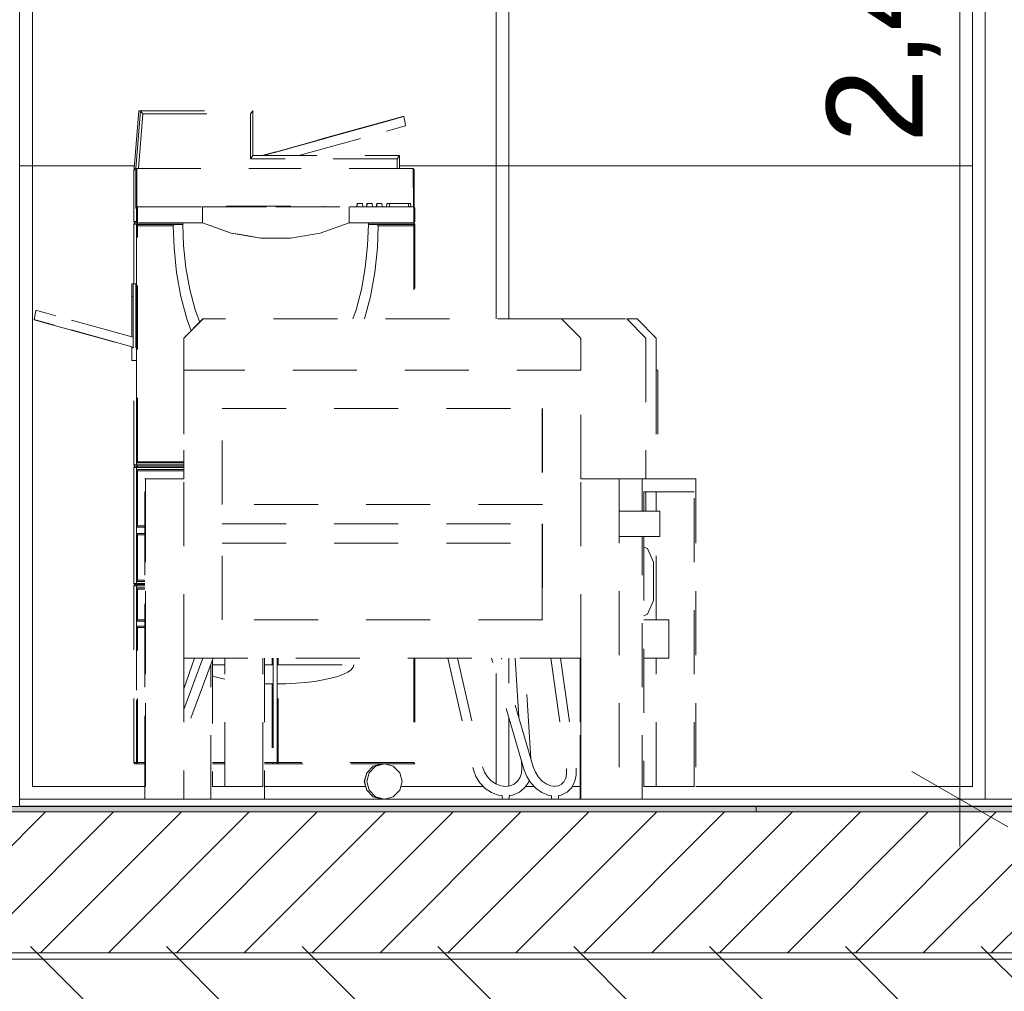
# Model space of a CAD drawing. Header units: millimetres. Extents: x 3311 to 117041, y -19950 to 21829.
# Tile 31 of 68: x 24264 to 25802, y 6630 to 8147. Entities that reach past the tile are written whole.
import ezdxf

# ---------------------------------------------------------------- set-up
doc = ezdxf.new("R2010")
doc.units = ezdxf.units.MM
doc.header["$MEASUREMENT"] = 0
doc.linetypes.add('! STR Pointille', pattern=[175, 100, -75])
for name, color, linetype in [('01-STR_Dalles.ARCHI', 7, 'Continuous'), ('01-STR_Murs.ARCHI', 7, 'Continuous'), ('02-CCO_Montants cloisons démontables.ARCHI', 7, 'Continuous'), ('04-SOE_Cloisons .ARCHI', 7, 'Continuous'), ('04-SOE_Revetement de sol.ARCHI', 7, 'Continuous'), ('05-INF _ COTATIONS.ARCHI', 7, 'Continuous'), ('06-REP _ EQUIP MOBI _ hors marché.ARCHI', 7, 'Continuous'), ('L2', 7, 'Continuous')]:
    doc.layers.add(name, color=color, linetype=linetype)
doc.styles.add('STYLE_GENERE_1', font='arial.ttf')
doc.dimstyles.new('STYLE_GENERE__1', dxfattribs={"dimtxt": 150, "dimasz": 114, "dimexe": 0.18, "dimexo": 400, "dimgap": 0, "dimtad": 1, "dimlfac": 0.001, "dimzin": 0, "dimdsep": 46, "dimtxsty": 'STYLE_GENERE_1', "dimblk": 'ARROWHEAD_2', "dimblk1": 'ARROWHEAD_2', "dimblk2": 'ARROWHEAD_2', "dimcen": 0.09, "dimclrd": 8, "dimclre": 8, "dimclrt": 8, "dimazin": 0, "dimtfac": 1, "dimtdec": 4, "dimtmove": 0, "dimatfit": 3, "dimfxl": 0, "dimtolj": 1, "dimtzin": 0, "dimarcsym": 0})
pattern_1 = [(45, (0, 0), (-53.03301, 53.03301), [])]

# ---------------------------------------------------------------- blocks, each defined once
blk = doc.blocks.new('Élément de coupe_30_1')
at = {"layer": '01-STR_Dalles.ARCHI', "linetype": 'Continuous', "lineweight": 0, "true_color": 0x000000}
h = blk.add_hatch(dxfattribs=at)
h.set_pattern_fill('Hachure_simple_0001', color=18, style=0, pattern_type=2)
h.set_pattern_definition(pattern_1)
h.paths.add_polyline_path([(19358.9, 6910), (19358.9, 6690), (33365.6, 6690), (33365.6, 6910)])
at = {"layer": '01-STR_Dalles.ARCHI', "color": 7, "linetype": 'Continuous', "lineweight": 5}
blk.add_line((33255.6, 6690), (19479.1, 6690), dxfattribs=at)
at = {"layer": '01-STR_Dalles.ARCHI', "color": 7, "linetype": 'Continuous', "lineweight": 5, "flags": 128}
blk.add_lwpolyline([(27237.7, 6910), (27224.7, 6910), (27211.7, 6910), (27165.7, 6910), (27152.7, 6910), (27139.6, 6910), (25414.9, 6910)], dxfattribs=at)
blk = doc.blocks.new('Élément de coupe_116_1')
at = {"layer": '01-STR_Murs.ARCHI', "color": 7, "linetype": 'Continuous', "lineweight": 5}
blk.add_line((33255.6, 6680), (19479.1, 6680), dxfattribs=at)
blk = doc.blocks.new('Élément de coupe_117_1')
at = {"layer": '06-REP _ EQUIP MOBI _ hors marché.ARCHI', "color": 252, "linetype": '! STR Pointille', "lineweight": 5}
for p, q in [((24550.5, 7680), (24520.5, 7650)), ((24550.7, 7680), (24520.7, 7650)), ((25110.7, 7680), (24550.7, 7680)), ((25140.7, 7650), (25110.7, 7680)), ((24520.5, 7650), (24520.5, 7430)), ((24520.7, 7650), (24520.7, 7600)), ((25140.7, 7600), (25140.7, 7650)), ((24520.7, 7600), (24520.7, 7430)), ((25140.8, 7600), (24520.8, 7600)), ((24520.8, 7600), (24520.8, 7150)), ((25140.8, 7430), (25140.8, 7600)), ((24580.8, 7390), (24580.8, 7540)), ((24580.8, 7540), (25080.8, 7540)), ((25080.7, 7540), (25080.7, 7390)), ((25080.8, 7540), (25080.8, 7390)), ((24459.6, 6930), (24459.6, 7430)), ((24459.6, 7430), (24460.8, 7430)), ((24460.8, 7430), (24460.8, 6930)), ((24520.8, 7430), (24460.8, 7430)), ((25140.8, 7430), (25200.8, 7430)), ((25140.8, 7150), (25140.8, 7430)), ((25200.8, 7430), (25200.8, 6930)), ((24460.7, 7410), (24459.7, 7410)), ((24459.7, 7410), (24459.7, 6950)), ((24460.7, 6950), (24460.7, 7410)), ((25080.8, 7390), (24580.8, 7390)), ((24580.8, 7210), (24580.8, 7360)), ((24580.8, 7360), (25080.8, 7360)), ((25080.7, 7360), (25080.7, 7330)), ((25080.8, 7360), (25080.8, 7210)), ((24580.8, 7330), (25080.7, 7330)), ((25080.7, 7330), (25080.7, 7300)), ((25080.7, 7300), (25080.7, 7240)), ((25080.7, 7240), (25080.7, 7210)), ((25080.8, 7210), (24580.8, 7210)), ((24520.8, 7150), (24520.8, 6930)), ((24520.8, 7150), (25140.8, 7150)), ((25139.6, 6930), (25139.6, 7150)), ((25139.7, 7150), (25139.7, 6950)), ((25140.7, 6950), (25140.7, 7150)), ((25140.8, 7150), (25140.8, 6930)), ((24459.7, 6950), (24460.7, 6950)), ((25139.7, 6950), (25140.7, 6950)), ((24460.8, 6930), (24459.6, 6930)), ((24520.8, 6930), (24460.8, 6930)), ((25140.8, 6930), (25139.6, 6930)), ((25140.8, 6930), (25200.8, 6930))]:
    blk.add_line(p, q, dxfattribs=at)
blk = doc.blocks.new('Élément de coupe_129_1')
at = {"layer": '04-SOE_Cloisons .ARCHI', "color": 7, "linetype": 'Continuous', "lineweight": 5}
for p, q in [((25752.8, 9019), (25752.8, 7919)), ((24443.5, 7919), (24264.3, 7919)), ((25752.8, 7919), (24857.7, 7919)), ((24264.3, 6930), (24264.3, 6919)), ((25752.8, 6919), (24264.3, 6919))]:
    blk.add_line(p, q, dxfattribs=at)
blk = doc.blocks.new('Élément de coupe_168_1')
at = {"layer": '06-REP _ EQUIP MOBI _ hors marché.ARCHI', "color": 252, "linetype": '! STR Pointille', "lineweight": 5}
for p, q in [((24443.2, 7915), (24450.4, 8005)), ((24446, 7915), (24453.2, 8005)), ((24449.9, 7915), (24456.7, 8000)), ((24450.4, 8005), (24453.2, 8005)), ((24453.2, 8005), (24628.7, 8005)), ((24456.7, 8000), (24453.2, 8005)), ((24456.7, 8000), (24625, 8000)), ((24625, 8000), (24628.7, 8005)), ((24625, 8000), (24625, 7930)), ((24628.7, 8005), (24628.7, 7935)), ((24832.9, 7987.9), (24643, 7935)), ((24645.1, 7935), (24835, 7987.9)), ((24661.6, 7940.1), (24825.8, 7985.8)), ((24826.1, 7985.8), (24661.8, 7940.1)), ((24662.2, 7940.1), (24826.4, 7985.8)), ((24826.6, 7985.8), (24662.4, 7940.1)), ((24662.7, 7940.1), (24826.9, 7985.8)), ((24827.2, 7985.8), (24663, 7940.1)), ((24825.8, 7985.8), (24826.1, 7985.8)), ((24826.4, 7985.8), (24826.6, 7985.8)), ((24826.9, 7985.8), (24827.2, 7985.8)), ((24847.9, 7992), (24832.9, 7987.9)), ((24835, 7987.9), (24849.9, 7992)), ((24858.9, 7995.1), (24847.9, 7992)), ((24849.9, 7992), (24860.7, 7995.1)), ((24863, 7996.2), (24858.9, 7995.1)), ((24860.7, 7995.1), (24864.6, 7996.2)), ((24864.6, 7996.2), (24863, 7996.2)), ((24865.8, 7988.9), (24864.6, 7996.2)), ((24867, 7981.5), (24865.8, 7988.9)), ((24700.2, 7935), (24837.4, 7973.2)), ((24837.4, 7973.2), (24852.3, 7977.4)), ((24852.3, 7977.4), (24863.1, 7980.4)), ((24863.1, 7980.4), (24867, 7981.5)), ((24661.8, 7940.1), (24661.6, 7940.1)), ((24662.4, 7940.1), (24662.2, 7940.1)), ((24663, 7940.1), (24662.7, 7940.1)), ((24628.7, 7935), (24625, 7930)), ((24853.9, 7930), (24625, 7930)), ((24628.7, 7935), (24857.7, 7935)), ((24853.9, 7930), (24857.7, 7935)), ((24853.9, 7930), (24853.9, 7915)), ((24857.7, 7935), (24857.7, 7915)), ((24442.6, 7913), (24444.1, 7915)), ((24445.7, 7913), (24442.6, 7913)), ((24442.6, 7913), (24442.6, 7832)), ((24443.2, 7915), (24446, 7915)), ((24445.7, 7913), (24447.3, 7915)), ((24445.8, 7853), (24445.7, 7913)), ((24446, 7915), (24447.1, 7915)), ((24447.3, 7915), (24447.1, 7915)), ((24447.3, 7915), (24663.2, 7915)), ((24447.3, 7855), (24447.3, 7915)), ((24879.2, 7915), (24663.2, 7915)), ((24879.3, 7855), (24879.2, 7915)), ((24880.7, 7913), (24879.2, 7915)), ((24880.8, 7854.3), (24880.7, 7913)), ((24790.8, 7855), (24791.6, 7860)), ((24790.9, 7855), (24791.7, 7860)), ((24791.1, 7855), (24791.8, 7860)), ((24791.2, 7855), (24791.9, 7860)), ((24791.6, 7860), (24791.7, 7860)), ((24791.7, 7860), (24791.8, 7860)), ((24791.8, 7860), (24791.9, 7860)), ((24791.9, 7860), (24792.5, 7860)), ((24792.5, 7860), (24793.9, 7860)), ((24793.9, 7860), (24795.8, 7860)), ((24795.8, 7860), (24797.7, 7860)), ((24797.7, 7860), (24799.1, 7860)), ((24799.1, 7860), (24799.6, 7860)), ((24800.3, 7855), (24799.6, 7860)), ((24806.1, 7855), (24806.8, 7860)), ((24806.2, 7855), (24806.9, 7860)), ((24806.3, 7855), (24807.1, 7860)), ((24806.4, 7855), (24807.2, 7860)), ((24806.8, 7860), (24806.9, 7860)), ((24806.9, 7860), (24807.1, 7860)), ((24807.1, 7860), (24807.2, 7860)), ((24807.2, 7860), (24807.7, 7860)), ((24807.7, 7860), (24809.1, 7860)), ((24809.1, 7860), (24811.1, 7860)), ((24811.1, 7860), (24813, 7860)), ((24813, 7860), (24814.3, 7860)), ((24814.3, 7860), (24814.8, 7860)), ((24815.6, 7855), (24814.8, 7860)), ((24821.3, 7855), (24822.1, 7860)), ((24821.4, 7855), (24822.2, 7860)), ((24821.6, 7855), (24822.3, 7860)), ((24821.7, 7855), (24822.5, 7860)), ((24822.1, 7860), (24822.2, 7860)), ((24822.2, 7860), (24822.3, 7860)), ((24822.3, 7860), (24822.5, 7860)), ((24822.5, 7860), (24823, 7860)), ((24823, 7860), (24824.4, 7860)), ((24824.4, 7860), (24826.3, 7860)), ((24826.3, 7860), (24828.2, 7860)), ((24828.2, 7860), (24829.6, 7860)), ((24829.6, 7860), (24830.1, 7860)), ((24830.9, 7855), (24830.1, 7860)), ((24837.4, 7855), (24838.1, 7860)), ((24838.1, 7860), (24839.1, 7860)), ((24839.1, 7860), (24841.6, 7860)), ((24841.5, 7855), (24842.3, 7860)), ((24841.6, 7860), (24842.3, 7860)), ((24842.3, 7860), (24844.3, 7860)), ((24844.3, 7860), (24849.6, 7860)), ((24849.6, 7860), (24856.9, 7860)), ((24856.9, 7860), (24864.1, 7860)), ((24864.1, 7860), (24869.4, 7860)), ((24869.4, 7860), (24871.3, 7860)), ((24872.1, 7855), (24871.3, 7860)), ((24871.4, 7860), (24873.9, 7860)), ((24873.9, 7860), (24874.8, 7860)), ((24875.5, 7855), (24874.8, 7860)), ((24445.8, 7853), (24447.3, 7855)), ((24446.8, 7853), (24445.8, 7853)), ((24448.3, 7855), (24446.8, 7853)), ((24446.8, 7832), (24446.8, 7853)), ((24448.3, 7855), (24447.3, 7855)), ((24448.3, 7855), (24549.8, 7855)), ((24448.3, 7830), (24448.3, 7855)), ((24549.8, 7830), (24549.8, 7855)), ((24549.8, 7855), (24664.3, 7855)), ((24587.2, 7856), (24587.8, 7856)), ((24587.2, 7855), (24587.2, 7856)), ((24587.8, 7856), (24740.4, 7856)), ((24587.8, 7855), (24587.8, 7856)), ((24664.3, 7855), (24778.8, 7855)), ((24740.4, 7855), (24740.4, 7856)), ((24880.2, 7855), (24778.8, 7855)), ((24778.8, 7855), (24778.8, 7830)), ((24880.2, 7830), (24880.2, 7855)), ((24880.2, 7855), (24881.8, 7853)), ((24881.8, 7832), (24881.8, 7853)), ((24442.6, 7832), (24446.8, 7832)), ((24444.1, 7830), (24442.6, 7832)), ((24442.6, 7828), (24444.1, 7830)), ((24444.1, 7830), (24448.2, 7830)), ((24448.2, 7830), (24446.7, 7828)), ((24446.8, 7832), (24448.3, 7830)), ((24448.2, 7830), (24448.3, 7830)), ((24549.8, 7830), (24448.3, 7830)), ((24519.2, 7830), (24519.2, 7828)), ((24549.8, 7830), (24594.8, 7814.1)), ((24549.8, 7830), (24549.8, 7830)), ((24733.8, 7814.1), (24778.8, 7830)), ((24778.8, 7830), (24880.2, 7830)), ((24809.1, 7830), (24809.1, 7828)), ((24881.6, 7828), (24880.1, 7830)), ((24881.8, 7832), (24880.2, 7830)), ((24446.7, 7828), (24442.6, 7828)), ((24442.6, 7828), (24442.6, 7735)), ((24446.7, 7827.5), (24446.7, 7828)), ((24519.2, 7828), (24446.7, 7828)), ((24446.7, 7827.5), (24446.7, 7455)), ((24446.8, 7827.5), (24446.7, 7827.5)), ((24446.8, 7827.5), (24505.6, 7827.5)), ((24446.8, 7827.5), (24448.3, 7825.5)), ((24446.8, 7455), (24446.8, 7827.5)), ((24448.3, 7825.5), (24504.2, 7825.5)), ((24448.3, 7457), (24448.3, 7825.5)), ((24505.6, 7827.5), (24504.2, 7825.5)), ((24505.4, 7790.8), (24504.2, 7825.5)), ((24505.6, 7827.5), (24519.2, 7827.5)), ((24519.2, 7828), (24519.2, 7827.5)), ((24519.2, 7827.5), (24520.4, 7794.6)), ((24576.2, 7820.6), (24561.9, 7825.7)), ((24592.1, 7815), (24576.2, 7820.6)), ((24594.8, 7814.1), (24592.1, 7815)), ((24594.8, 7814.1), (24641, 7806)), ((24609.1, 7811.6), (24594.8, 7814.1)), ((24687.6, 7806), (24733.8, 7814.1)), ((24807.9, 7794.6), (24809.1, 7827.5)), ((24809.1, 7828), (24809.1, 7827.5)), ((24881.6, 7828), (24809.1, 7828)), ((24822.9, 7827.5), (24809.1, 7827.5)), ((24822.9, 7827.5), (24881.8, 7827.5)), ((24822.9, 7827.5), (24824.4, 7825.5)), ((24824.4, 7825.5), (24823.2, 7790.8)), ((24824.4, 7825.5), (24880.2, 7825.5)), ((24880.2, 7825.5), (24881.8, 7827.5)), ((24880.2, 7825.5), (24880.2, 7680)), ((24881.6, 7827.5), (24881.6, 7828)), ((24881.8, 7827.5), (24881.8, 7680)), ((24627, 7808.5), (24609.1, 7811.6)), ((24641, 7806), (24627, 7808.5)), ((24664.3, 7806), (24641, 7806)), ((24664.3, 7806), (24687.6, 7806)), ((24509.5, 7752.4), (24505.4, 7790.8)), ((24520.4, 7794.6), (24524.1, 7759.7)), ((24804.2, 7759.7), (24807.9, 7794.6)), ((24823.2, 7790.8), (24819.1, 7752.4)), ((24516.2, 7715.2), (24509.5, 7752.4)), ((24524.1, 7759.7), (24530.2, 7726.1)), ((24798.1, 7726.1), (24804.2, 7759.7)), ((24819.1, 7752.4), (24812.3, 7715.2)), ((24439.5, 7652), (24439.5, 7735)), ((24439.5, 7735), (24441.8, 7735)), ((24441.8, 7735), (24441.8, 7615)), ((24445.7, 7735), (24441.8, 7735)), ((24445.7, 7735), (24445.7, 7615)), ((24530.2, 7726.1), (24538.6, 7694.3)), ((24789.7, 7694.3), (24798.1, 7726.1)), ((24441.7, 7715), (24439.7, 7715)), ((24439.7, 7715), (24439.7, 7652)), ((24441.7, 7651.4), (24441.7, 7715)), ((24525.5, 7680), (24516.2, 7715.2)), ((24812.3, 7715.2), (24803.1, 7680)), ((24287, 7678.7), (24289.3, 7693.3)), ((24290.9, 7693.3), (24289.3, 7693.3)), ((24295, 7692.2), (24290.9, 7693.3)), ((24306, 7689.2), (24295, 7692.2)), ((24538.6, 7694.3), (24545.5, 7675)), ((24784.6, 7680), (24789.7, 7694.3)), ((24288.5, 7678.7), (24287, 7678.7)), ((24287, 7678.7), (24290.8, 7677.5)), ((24292.6, 7677.5), (24288.5, 7678.7)), ((24290.8, 7677.5), (24301.7, 7674.5)), ((24303.7, 7674.5), (24292.6, 7677.5)), ((24321, 7685), (24306, 7689.2)), ((24441.7, 7651.4), (24321, 7685)), ((24532.1, 7661.6), (24525.5, 7680)), ((24301.7, 7674.5), (24316.6, 7670.3)), ((24318.6, 7670.3), (24303.7, 7674.5)), ((24316.6, 7670.3), (24439.7, 7636.1)), ((24441.7, 7636.1), (24318.6, 7670.3)), ((24441.7, 7636.1), (24441.7, 7651.4)), ((24439.5, 7615), (24439.5, 7636.1)), ((24439.7, 7636.1), (24441.7, 7635.5)), ((24439.7, 7636.1), (24439.7, 7635)), ((24439.7, 7635), (24441.7, 7635)), ((24441.7, 7635), (24441.7, 7636.1)), ((24441.8, 7615), (24439.5, 7615)), ((24445.7, 7615), (24441.8, 7615)), ((24442.6, 7452), (24442.6, 7615)), ((24446.7, 7452), (24442.6, 7452)), ((24442.6, 7452), (24444.1, 7450)), ((24442.6, 7448), (24444.1, 7450)), ((24446.7, 7448), (24442.6, 7448)), ((24442.6, 7448), (24442.6, 7357.5)), ((24448.2, 7450), (24444.1, 7450)), ((24446.7, 7455), (24446.7, 7452)), ((24446.7, 7455), (24446.8, 7455)), ((24520.5, 7452), (24446.7, 7452)), ((24448.2, 7450), (24446.7, 7452)), ((24448.2, 7450), (24446.7, 7448)), ((24446.7, 7445), (24446.7, 7448)), ((24520.5, 7448), (24446.7, 7448)), ((24446.8, 7445), (24446.7, 7445)), ((24446.7, 7445), (24446.7, 7355)), ((24448.3, 7457), (24446.8, 7455)), ((24520.5, 7455), (24446.8, 7455)), ((24446.8, 7445), (24520.5, 7445)), ((24446.8, 7445), (24448.3, 7443)), ((24446.8, 7355), (24446.8, 7445)), ((24520.5, 7450), (24448.2, 7450)), ((24520.5, 7457), (24448.3, 7457)), ((24448.3, 7443), (24520.5, 7443)), ((24448.3, 7357), (24448.3, 7443)), ((24442.6, 7267), (24442.6, 7357.5)), ((24446.7, 7355), (24446.7, 7345)), ((24446.7, 7355), (24446.8, 7355)), ((24448.3, 7357), (24446.8, 7355)), ((24459.6, 7355), (24446.8, 7355)), ((24459.6, 7357), (24448.3, 7357)), ((24446.8, 7345), (24446.7, 7345)), ((24446.7, 7345), (24446.7, 7270)), ((24446.8, 7345), (24459.6, 7345)), ((24446.8, 7345), (24448.3, 7343)), ((24446.8, 7270), (24446.8, 7345)), ((24448.3, 7343), (24459.6, 7343)), ((24448.3, 7272), (24448.3, 7343)), ((24446.7, 7267), (24442.6, 7267)), ((24442.6, 7267), (24444.1, 7265)), ((24442.6, 7263), (24444.1, 7265)), ((24446.7, 7263), (24442.6, 7263)), ((24442.6, 7263), (24442.6, 7125)), ((24448.2, 7265), (24444.1, 7265)), ((24446.7, 7270), (24446.7, 7267)), ((24446.7, 7270), (24446.8, 7270)), ((24459.6, 7267), (24446.7, 7267)), ((24448.2, 7265), (24446.7, 7267)), ((24448.2, 7265), (24446.7, 7263)), ((24446.7, 7260), (24446.7, 7263)), ((24459.6, 7263), (24446.7, 7263)), ((24446.8, 7260), (24446.7, 7260)), ((24446.7, 7260), (24446.7, 7208)), ((24448.3, 7272), (24446.8, 7270)), ((24459.6, 7270), (24446.8, 7270)), ((24446.8, 7260), (24459.6, 7260)), ((24446.8, 7260), (24448.3, 7258)), ((24446.8, 7208), (24446.8, 7260)), ((24459.6, 7265), (24448.2, 7265)), ((24459.6, 7272), (24448.3, 7272)), ((24448.3, 7258), (24459.6, 7258)), ((24448.3, 7210), (24448.3, 7258)), ((24446.7, 7200), (24446.7, 7208)), ((24446.7, 7208), (24446.8, 7208)), ((24446.7, 7200), (24446.7, 6987)), ((24446.8, 7200), (24446.7, 7200)), ((24448.3, 7210), (24446.8, 7208)), ((24459.6, 7208), (24446.8, 7208)), ((24446.8, 7200), (24459.6, 7200)), ((24446.8, 6985), (24446.8, 7200)), ((24446.8, 7200), (24448.3, 7198)), ((24459.6, 7210), (24448.3, 7210)), ((24448.3, 7198), (24459.6, 7198)), ((24448.3, 6987), (24448.3, 7198)), ((24584.7, 7140), (24565.7, 7140)), ((24658.9, 7140), (24646.9, 7140)), ((24658.9, 7150), (24658.9, 7140)), ((24660.5, 7140), (24658.9, 7140)), ((24660.3, 7140), (24660.3, 7136.1)), ((24660.5, 7150), (24660.5, 7140)), ((24666.4, 7150), (24666.4, 7140)), ((24666.4, 7140), (24666.6, 7140)), ((24666.4, 7136.1), (24666.4, 7140)), ((24666.6, 7140), (24666.6, 7150)), ((24668.1, 7140), (24666.6, 7140)), ((24668.1, 7140), (24668.1, 7150)), ((24668.1, 7140), (24786.4, 7140)), ((24786.4, 7140), (24785.3, 7136.1)), ((24880.2, 7150), (24880.2, 6987)), ((24881.8, 7150), (24881.8, 6985)), ((24442.6, 6987), (24442.6, 7125)), ((24565.7, 7122.4), (24567.4, 7121.7)), ((24567.4, 7121.7), (24577.9, 7118.8)), ((24660.3, 7136.1), (24660.3, 7132.2)), ((24660.3, 7132.2), (24660.3, 7128.5)), ((24660.3, 7128.5), (24660.4, 7125)), ((24660.4, 7125), (24660.4, 7121.7)), ((24660.4, 7121.7), (24660.4, 7118.8)), ((24666.4, 7132.2), (24666.4, 7136.1)), ((24666.4, 7128.5), (24666.4, 7132.2)), ((24666.4, 7128.5), (24666.4, 6987)), ((24666.5, 7125), (24666.4, 7128.5)), ((24666.5, 7121.7), (24666.5, 7125)), ((24666.5, 7118.8), (24666.5, 7121.7)), ((24761.1, 7121.7), (24750.6, 7118.8)), ((24770, 7125), (24761.1, 7121.7)), ((24777.1, 7128.5), (24770, 7125)), ((24782.2, 7132.2), (24777.1, 7128.5)), ((24785.3, 7136.1), (24782.2, 7132.2)), ((24577.9, 7118.8), (24584.7, 7117.3)), ((24646.9, 7110.3), (24648.3, 7110.3)), ((24648.3, 7110.3), (24658.9, 7110.1)), ((24658.9, 7110.1), (24658.9, 6987)), ((24659.5, 7110.1), (24659.4, 7110.1)), ((24659.7, 7110.1), (24659.5, 7110.1)), ((24659.9, 7110.1), (24659.7, 7110.1)), ((24660.2, 7110.2), (24659.9, 7110.1)), ((24660.5, 7110.2), (24660.2, 7110.2)), ((24660.4, 7118.8), (24660.4, 7116.2)), ((24660.4, 7116.2), (24660.4, 7114)), ((24660.4, 7114), (24660.4, 7112.3)), ((24660.4, 7112.3), (24660.4, 7111)), ((24660.4, 7111), (24660.4, 7110.9)), ((24660.4, 7110.9), (24660.4, 7110.3)), ((24660.5, 7110.2), (24660.5, 6985)), ((24666.5, 7116.2), (24666.5, 7118.8)), ((24666.5, 7114), (24666.5, 7116.2)), ((24666.5, 7112.3), (24666.5, 7114)), ((24666.5, 7111), (24666.5, 7112.3)), ((24666.5, 7110.3), (24666.5, 7111)), ((24666.6, 6985), (24666.6, 7110.2)), ((24666.9, 7110.2), (24666.6, 7110.2)), ((24667.2, 7110.1), (24666.9, 7110.2)), ((24667.4, 7110.1), (24667.2, 7110.1)), ((24667.6, 7110.1), (24667.4, 7110.1)), ((24667.7, 7110.1), (24667.6, 7110.1)), ((24680.2, 7110.3), (24668.1, 7110.1)), ((24668.1, 6987), (24668.1, 7110.1)), ((24695.9, 7111), (24680.2, 7110.3)), ((24711, 7112.3), (24695.9, 7111)), ((24725.3, 7114), (24711, 7112.3)), ((24738.6, 7116.2), (24725.3, 7114)), ((24750.6, 7118.8), (24738.6, 7116.2)), ((24446.7, 6987), (24442.6, 6987)), ((24442.6, 6987), (24444.1, 6985)), ((24446.7, 6985), (24444.1, 6985)), ((24446.7, 6987), (24446.7, 6985)), ((24446.7, 6985), (24446.8, 6985)), ((24448.3, 6987), (24446.8, 6985)), ((24459.6, 6985), (24446.8, 6985)), ((24459.6, 6987), (24448.3, 6987)), ((24584.7, 6987), (24565.7, 6987)), ((24584.7, 6985), (24565.7, 6985)), ((24658.9, 6987), (24646.9, 6987)), ((24660.5, 6985), (24646.9, 6985)), ((24660.5, 6985), (24658.9, 6987)), ((24666.4, 6987), (24660.5, 6987)), ((24666.4, 6985), (24660.5, 6985)), ((24666.4, 6987), (24666.4, 6985)), ((24666.6, 6985), (24666.4, 6985)), ((24668.1, 6987), (24666.6, 6985)), ((24881.8, 6985), (24666.6, 6985)), ((24880.2, 6987), (24668.1, 6987)), ((24816.5, 6981.3), (24830.2, 6985)), ((24816.7, 6981.3), (24830.5, 6985)), ((24820.1, 6981.3), (24833.9, 6985)), ((24820.4, 6981.3), (24834.1, 6985)), ((24830.5, 6985), (24832.2, 6984.5)), ((24834.1, 6985), (24847.9, 6981.3)), ((24881.8, 6985), (24880.2, 6987)), ((24802.7, 6957.5), (24806.4, 6971.2)), ((24803, 6957.5), (24806.7, 6971.2)), ((24806.4, 6971.2), (24816.5, 6981.3)), ((24806.4, 6957.5), (24810.1, 6971.2)), ((24806.6, 6957.5), (24810.3, 6971.2)), ((24806.7, 6971.2), (24816.7, 6981.3)), ((24810.1, 6971.2), (24820.1, 6981.3)), ((24810.3, 6971.2), (24820.4, 6981.3)), ((24847.9, 6981.3), (24858, 6971.2)), ((24858, 6971.2), (24861.6, 6957.5)), ((24806.4, 6943.8), (24802.7, 6957.5)), ((24806.7, 6943.8), (24803, 6957.5)), ((24810.1, 6943.8), (24806.4, 6957.5)), ((24810.3, 6943.8), (24806.6, 6957.5)), ((24861.6, 6957.5), (24858, 6943.8)), ((24816.5, 6933.7), (24806.4, 6943.8)), ((24816.7, 6933.7), (24806.7, 6943.8)), ((24820.1, 6933.7), (24810.1, 6943.8)), ((24820.4, 6933.7), (24810.3, 6943.8)), ((24858, 6943.8), (24847.9, 6933.7)), ((24830.2, 6930), (24816.5, 6933.7)), ((24830.5, 6930), (24816.7, 6933.7)), ((24833.9, 6930), (24820.1, 6933.7)), ((24834.1, 6930), (24820.4, 6933.7)), ((24830.5, 6930), (24830.2, 6930)), ((24832.2, 6930.5), (24830.5, 6930)), ((24834.1, 6930), (24833.9, 6930)), ((24847.9, 6933.7), (24834.1, 6930))]:
    blk.add_line(p, q, dxfattribs=at)
blk = doc.blocks.new('Élément de coupe_176_1')
at = {"layer": '06-REP _ EQUIP MOBI _ hors marché.ARCHI', "color": 252, "linetype": '! STR Pointille', "lineweight": 5}
for p, q in [((25233.7, 7380), (25200.8, 7380)), ((25262.5, 7380), (25233.7, 7380)), ((25264.3, 7380), (25262.5, 7380)), ((25264.3, 7340), (25264.3, 7380)), ((25233.7, 7340), (25200.8, 7340)), ((25262.5, 7340), (25233.7, 7340)), ((25264.3, 7340), (25262.5, 7340)), ((24550.5, 7150), (24520.8, 7070.1)), ((24520.8, 7102.1), (24537.6, 7150)), ((24566.4, 7150), (24520.8, 7027.3)), ((24933, 7150), (24973.2, 6975.9)), ((24948.4, 7150), (24987.5, 6980.3)), ((25052.4, 6975.5), (25001.6, 7150)), ((25066.5, 6980.7), (25017.1, 7150)), ((25043.9, 7057.9), (25038.4, 7150)), ((25062.7, 6993.5), (25053.4, 7150)), ((25094, 7150), (25118.4, 6977.7)), ((25109.1, 7150), (25133.4, 6978.5)), ((25048.7, 6977.7), (25048, 6990.8)), ((24973.2, 6975.9), (24976.9, 6965.4)), ((24987.5, 6980.3), (24990.5, 6972)), ((24990.5, 6972), (24995, 6964.7)), ((25045.8, 6963.2), (25048.2, 6970.3)), ((25048.2, 6970.3), (25048.7, 6978.2)), ((25056.5, 6965.2), (25052.4, 6975.5)), ((25069.9, 6972.2), (25066.5, 6980.7)), ((25074.7, 6964.6), (25069.9, 6972.2)), ((25118.7, 6969.4), (25117.3, 6962.5)), ((25118.4, 6977.7), (25118.7, 6969.4)), ((25133.7, 6968), (25131.7, 6958)), ((25133.4, 6978.5), (25133.7, 6968)), ((24976.9, 6965.4), (24983.2, 6955.4)), ((24983.2, 6955.4), (24991.4, 6946.9)), ((24995, 6964.7), (25001, 6958.6)), ((25001, 6958.6), (25008.2, 6953.9)), ((25008.2, 6953.9), (25016, 6950.9)), ((25030.7, 6951), (25036.8, 6953.6)), ((25036.6, 6953.4), (25042.2, 6958)), ((25042.2, 6958), (25045.8, 6963.3)), ((25053.1, 6947.5), (25059, 6956.2)), ((25062.7, 6955.5), (25056.5, 6965.2)), ((25059.5, 6957), (25059, 6956.2)), ((25059.5, 6957), (25060.3, 6959.3)), ((25070.6, 6947.2), (25062.7, 6955.5)), ((25080.7, 6958.3), (25074.7, 6964.6)), ((25087, 6953.9), (25080.6, 6958.3)), ((25094, 6950.9), (25087, 6953.9)), ((25111, 6953.4), (25106, 6950.9)), ((25114.5, 6957.1), (25110.8, 6953.3)), ((25117.6, 6963.2), (25114.5, 6957.1)), ((25131.2, 6957), (25126.8, 6948.4)), ((25131.7, 6958), (25131.2, 6957)), ((24991.4, 6946.9), (25001.2, 6940.5)), ((25001.2, 6940.5), (25011.9, 6936.4)), ((25016, 6950.9), (25023.2, 6950)), ((25023.2, 6950), (25030.7, 6951)), ((25034.4, 6936.4), (25044.1, 6940.5)), ((25045, 6940.9), (25044.1, 6940.5)), ((25045, 6940.9), (25053.1, 6947.5)), ((25070.9, 6946.9), (25070.6, 6947.2)), ((25080.1, 6940.5), (25070.9, 6946.9)), ((25089.9, 6936.4), (25080.1, 6940.5)), ((25101.1, 6949.9), (25094, 6950.9)), ((25106.5, 6951), (25100.2, 6950.1)), ((25111.3, 6936.8), (25110.1, 6936.4)), ((25119.4, 6940.9), (25111.3, 6936.8)), ((25120.4, 6941.8), (25119.4, 6940.9)), ((25126.8, 6948.4), (25120.4, 6941.8)), ((25011.9, 6936.4), (25017.6, 6935.7)), ((25018.5, 6930), (25017.5, 6936.1)), ((25018.8, 6930), (25018.5, 6930)), ((25019.4, 6930), (25018.8, 6930)), ((25020.3, 6930), (25019.4, 6930)), ((25021.4, 6930), (25020.3, 6930)), ((25022.7, 6930), (25021.4, 6930)), ((25024, 6930), (25022.7, 6930)), ((25025.3, 6930), (25024, 6930)), ((25026.4, 6930), (25025.3, 6930)), ((25027.3, 6930), (25026.4, 6930)), ((25028, 6930), (25027.3, 6930)), ((25028.4, 6930), (25028, 6930)), ((25028.4, 6930), (25029.3, 6935.7)), ((25029, 6935.7), (25034.4, 6936.4)), ((25094.9, 6935.7), (25089.9, 6936.4)), ((25095.4, 6930), (25094.5, 6935.8)), ((25095.7, 6930), (25095.4, 6930)), ((25096.4, 6930), (25095.7, 6930)), ((25097.3, 6930), (25096.4, 6930)), ((25098.4, 6930), (25097.3, 6930)), ((25099.6, 6930), (25098.4, 6930)), ((25100.9, 6930), (25099.6, 6930)), ((25102.2, 6930), (25100.9, 6930)), ((25103.3, 6930), (25102.2, 6930)), ((25104.3, 6930), (25103.3, 6930)), ((25105, 6930), (25104.3, 6930)), ((25105.3, 6930), (25105, 6930)), ((25105.3, 6930), (25106.3, 6936.3)), ((25110.1, 6936.4), (25106.3, 6935.8))]:
    blk.add_line(p, q, dxfattribs=at)
blk = doc.blocks.new('Élément de coupe_177_1')
at = {"layer": '06-REP _ EQUIP MOBI _ hors marché.ARCHI', "color": 252, "linetype": '! STR Pointille', "lineweight": 5}
for p, q in [((25110.7, 7680), (25212.5, 7680)), ((25212.5, 7680), (25242.2, 7650)), ((25220.6, 7680), (25212.5, 7680)), ((25220.6, 7680), (25228.7, 7680)), ((25228.7, 7680), (25258.5, 7650)), ((25242.2, 7650), (25242.2, 7430)), ((25258.5, 7650), (25258.5, 7600)), ((25258.5, 7600), (25258.5, 7430)), ((25261.2, 7600), (25258.5, 7600)), ((25261.2, 7600), (25261.2, 7430)), ((25200.8, 7430), (25236.7, 7430)), ((25236.7, 7380), (25236.7, 7430)), ((25236.7, 7430), (25320.6, 7430)), ((25320.6, 7430), (25320.6, 6930)), ((25317.9, 7410), (25239.4, 7410)), ((25239.4, 7410), (25239.4, 7380)), ((25242.2, 7410), (25242.2, 7380)), ((25258.5, 7380), (25258.5, 7410)), ((25317.9, 6950), (25317.9, 7410)), ((25236.7, 6930), (25236.7, 7340)), ((25239.4, 7340), (25239.4, 6950)), ((25258.5, 7210), (25258.5, 7340)), ((25245.2, 7321.2), (25239.4, 7323.5)), ((25245.2, 7321.2), (25254.4, 7300)), ((25254.4, 7300), (25254.4, 7270)), ((25254.4, 7240), (25254.4, 7270)), ((25245.2, 7218.8), (25254.4, 7240)), ((25245.2, 7218.8), (25239.4, 7216.5)), ((25278.3, 7210), (25239.4, 7210)), ((25278.3, 7150), (25278.3, 7210)), ((24563, 6930), (24563, 7140.7)), ((24565.7, 7148), (24565.7, 6950)), ((24584.7, 6950), (24584.7, 7150)), ((24644.2, 6950), (24644.2, 7150)), ((24646.9, 7150), (24646.9, 6930)), ((25278.3, 7150), (25239.4, 7150)), ((25258.5, 6950), (25258.5, 7150)), ((24565.7, 6950), (24644.2, 6950)), ((25239.4, 6950), (25317.9, 6950)), ((24563, 6930), (24520.8, 6930)), ((24646.9, 6930), (24563, 6930)), ((25200.8, 6930), (25236.7, 6930)), ((25320.6, 6930), (25236.7, 6930))]:
    blk.add_line(p, q, dxfattribs=at)
blk = doc.blocks.new('Élément de coupe_227_1')
at = {"layer": '04-SOE_Revetement de sol.ARCHI', "linetype": 'Continuous', "lineweight": 0, "true_color": 0x3f3f3f}
blk.add_hatch(color=250, dxfattribs=at).paths.add_polyline_path([(24220, 6918.6), (24220, 6910), (27139.6, 6910), (27139.6, 6918.6)])
at = {"layer": '04-SOE_Revetement de sol.ARCHI', "color": 7, "linetype": 'Continuous', "lineweight": 5}
for p, q in [((24220, 6918.6), (24220, 6910)), ((25414.9, 6910), (24220, 6910)), ((27139.6, 6918.6), (25414.9, 6918.6))]:
    blk.add_line(p, q, dxfattribs=at)
blk = doc.blocks.new('Élément de coupe_337_1')
at = {"layer": '02-CCO_Montants cloisons démontables.ARCHI', "color": 7, "linetype": 'Continuous', "lineweight": 5}
for p, q in [((25054.8, 6950), (25067.9, 6950)), ((25127.7, 6950), (25139.6, 6950)), ((25320.6, 6950), (25752.7, 6950)), ((25028.4, 6930), (25095.4, 6930)), ((25105.3, 6930), (25139.6, 6930)), ((25320.6, 6930), (25752.8, 6930)), ((25752.8, 6930), (25772.7, 6930))]:
    blk.add_line(p, q, dxfattribs=at)
blk = doc.blocks.new('Élément de coupe_395_1')
at = {"layer": '02-CCO_Montants cloisons démontables.ARCHI', "color": 7, "linetype": 'Continuous', "lineweight": 5}
for p, q in [((25008.5, 7680), (25008.5, 9010)), ((25028.5, 7680), (25028.5, 9010)), ((25028.5, 7110.9), (25028.5, 7150)), ((25008.5, 6953.7), (25008.5, 7126.2)), ((25028.5, 6950.7), (25028.5, 7057.6))]:
    blk.add_line(p, q, dxfattribs=at)
blk = doc.blocks.new('Élément de coupe_397_1')
at = {"layer": '02-CCO_Montants cloisons démontables.ARCHI', "color": 7, "linetype": 'Continuous', "lineweight": 5}
for p, q in [((25772.7, 6930), (25772.7, 9030)), ((25752.7, 6950), (25752.7, 9010))]:
    blk.add_line(p, q, dxfattribs=at)
blk = doc.blocks.new('Élément de coupe_446_1')
at = {"layer": '04-SOE_Cloisons .ARCHI', "color": 7, "linetype": 'Continuous', "lineweight": 5}
for p, q in [((25752.8, 7919), (25752.8, 9019)), ((26972.7, 6919), (25752.8, 6919))]:
    blk.add_line(p, q, dxfattribs=at)
blk = doc.blocks.new('Élément de coupe_480_1')
at = {"layer": '02-CCO_Montants cloisons démontables.ARCHI', "color": 7, "linetype": 'Continuous', "lineweight": 5}
for p, q in [((24264.3, 6930), (24264.3, 9030)), ((24284.3, 6950), (24284.3, 9010))]:
    blk.add_line(p, q, dxfattribs=at)
blk = doc.blocks.new('Élément de coupe_482_1')
at = {"layer": '02-CCO_Montants cloisons démontables.ARCHI', "color": 7, "linetype": 'Continuous', "lineweight": 5}
for p, q in [((24284.3, 6950), (24459.6, 6950)), ((24646.9, 6950), (24804.7, 6950)), ((24859.6, 6950), (24988.4, 6950)), ((24264.3, 6930), (24459.6, 6930)), ((24646.9, 6930), (24830.2, 6930)), ((24830.5, 6930), (24833.9, 6930)), ((24834.1, 6930), (25018.5, 6930))]:
    blk.add_line(p, q, dxfattribs=at)
blk = doc.blocks.new('Élément de coupe_542_1')
at = {"layer": '04-SOE_Revetement de sol.ARCHI', "color": 7, "linetype": 'Continuous', "lineweight": 5}
blk.add_line((25243, 6918.6), (25243, 6919), dxfattribs=at)
blk = doc.blocks.new('Élément de coupe_550_1')
at = {"layer": '04-SOE_Revetement de sol.ARCHI', "linetype": 'Continuous', "lineweight": 0, "true_color": 0x000000}
h = blk.add_hatch(dxfattribs=at)
h.set_pattern_fill('Hachure_simple_0001', color=18, style=0, pattern_type=2)
h.set_pattern_definition(pattern_1)
h.paths.add_polyline_path([(24220, 6918.6), (24220, 6918.6), (24220, 6910), (24220, 6910)])
at = {"layer": '04-SOE_Revetement de sol.ARCHI', "color": 7, "linetype": 'Continuous', "lineweight": 5}
for p, q in [((24220, 6918.6), (24220, 6910)), ((25414.9, 6918.6), (24220, 6918.6)), ((24220, 6918.6), (24220, 6918.6)), ((25414.9, 6918.6), (25414.9, 6910))]:
    blk.add_line(p, q, dxfattribs=at)
blk = doc.blocks.new('*D614')
at = {"layer": '05-INF _ COTATIONS.ARCHI', "color": 8, "linetype": 'Continuous', "lineweight": 5}
for p, q in [((25732.8, 9380), (25732.8, 9453.4)), ((25807.8, 9336.7), (25657.8, 9423.3)), ((25845.3, 9380), (25332.8, 9380)), ((25732.8, 6930), (25732.8, 9380)), ((25657.8, 6973.3), (25807.8, 6886.7)), ((26132.8, 6930), (25620.3, 6930)), ((25732.8, 6856.7), (25732.8, 6930))]:
    blk.add_line(p, q, dxfattribs=at)
at = {"layer": '05-INF _ COTATIONS.ARCHI', "color": 8, "lineweight": 5, "insert": (25702.8, 7954.8), "char_height": 150, "attachment_point": 7, "rotation": 90, "style": 'STYLE_GENERE_1'}
blk.add_mtext('\\A1;{\\pql;\\fArial|b0|i0|c0|p0;\\W1.000000;2,45}', dxfattribs=at)
blk = doc.blocks.new('ARROWHEAD_2')
at = {"color": 0, "linetype": 'Continuous', "lineweight": 0}
for p, q in [((-0.378, -0.655), (0.378, 0.655)), ((0, 0), (-1, 0))]:
    blk.add_line(p, q, dxfattribs=at)

msp = doc.modelspace()

# ---------------------------------------------------------------- hatches: boundary and pattern name
at = {"layer": 'L2', "linetype": 'Continuous', "lineweight": 5}
h = msp.add_hatch(dxfattribs=at)
h.set_pattern_fill('Diagonales_0001', color=252, style=0, pattern_type=2)
h.set_pattern_definition([(135, (42775.42, 5176.31), (106.066, 106.066), [])])
h.paths.add_polyline_path([(19479.126, 6700), (33247.481, 6700), (33247.481, 3652.621), (19479.126, 3652.621)])

# ---------------------------------------------------------------- block references
at = {"layer": '01-STR_Dalles.ARCHI', "lineweight": 0}
msp.add_blockref('Élément de coupe_30_1', (0, 0), dxfattribs=at)
at = {"layer": '01-STR_Murs.ARCHI', "lineweight": 0}
msp.add_blockref('Élément de coupe_116_1', (0, 0), dxfattribs=at)
at = {"layer": '02-CCO_Montants cloisons démontables.ARCHI', "lineweight": 0}
for name in ['Élément de coupe_480_1', 'Élément de coupe_397_1', 'Élément de coupe_395_1', 'Élément de coupe_482_1', 'Élément de coupe_337_1']:
    msp.add_blockref(name, (0, 0), dxfattribs=at)
at = {"layer": '04-SOE_Cloisons .ARCHI', "lineweight": 0}
for name in ['Élément de coupe_129_1', 'Élément de coupe_446_1']:
    msp.add_blockref(name, (0, 0), dxfattribs=at)
at = {"layer": '04-SOE_Revetement de sol.ARCHI', "lineweight": 0}
for name in ['Élément de coupe_550_1', 'Élément de coupe_227_1', 'Élément de coupe_542_1']:
    msp.add_blockref(name, (0, 0), dxfattribs=at)
at = {"layer": '06-REP _ EQUIP MOBI _ hors marché.ARCHI', "lineweight": 0}
for name in ['Élément de coupe_168_1', 'Élément de coupe_117_1', 'Élément de coupe_177_1', 'Élément de coupe_176_1']:
    msp.add_blockref(name, (0, 0), dxfattribs=at)

# ---------------------------------------------------------------- dimensions: what is measured, and where the dimension line sits
at = {"layer": '05-INF _ COTATIONS.ARCHI', "color": 8, "linetype": 'Continuous', "lineweight": 5}
dim = msp.add_linear_dim(base=(25732.765, 9380), p1=(26211.948, 6930), p2=(25679.811, 9380), angle=90, dimstyle='STYLE_GENERE__1', dxfattribs=at)
dim.commit()
dim.dimension.update_dxf_attribs({"geometry": '*D614', "text_midpoint": (25627.765, 8148.997), "dimtype": 160, "text_rotation": 90})

doc.saveas('drawing.dxf')
